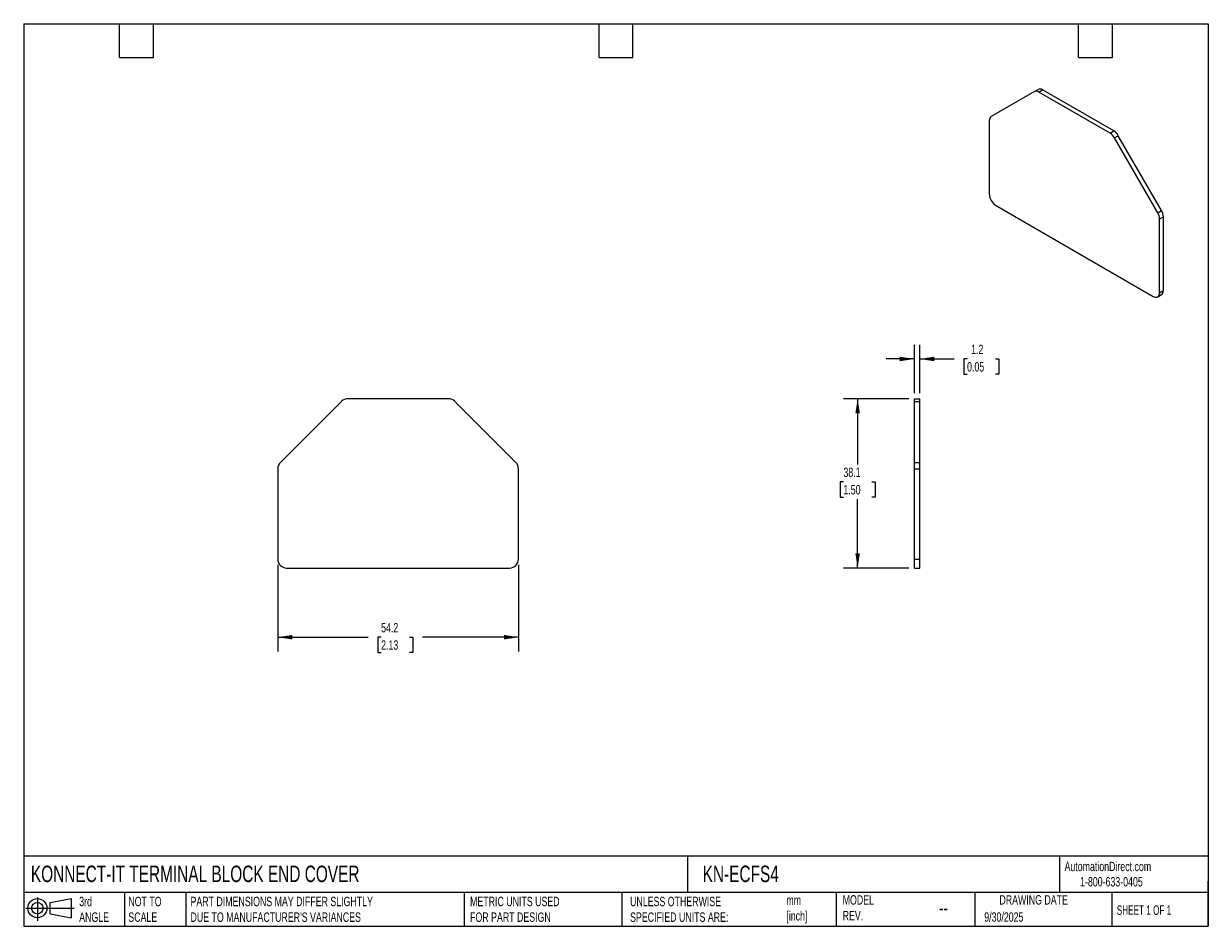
# Model space of a CAD drawing. Header units: millimetres. Extents: x 6 to 273, y 6 to 210.
import ezdxf

# ---------------------------------------------------------------- set-up
doc = ezdxf.new("R2010")
doc.units = ezdxf.units.MM
doc.linetypes.add('SLD-Solid', pattern=[0])
doc.layers.add('DIMENSIONS', color=140, linetype='SLD-Solid', lineweight=25)
doc.layers.add('TEXT', color=140, linetype='SLD-Solid', lineweight=25)
doc.layers.add('SLD-DEFPOINTS', color=7, linetype='Continuous')
doc.styles.add('SLDTEXTSTYLE0', font='TXT', dxfattribs={"width": 0.7})
doc.styles.add('SLDTEXTSTYLE1', font='TXT', dxfattribs={"width": 0.65})
doc.dimstyles.new('SLDDIMSTYLE0', dxfattribs={"dimtxt": 2.158008, "dimasz": 3.302, "dimexe": 0, "dimexo": 0.0625, "dimgap": 0.539502, "dimtad": 0, "dimtih": 1, "dimtoh": 1, "dimdec": 1, "dimrnd": 1e-09, "dimzin": 12, "dimdsep": 46, "dimtxsty": 'SLDTEXTSTYLE0', "dimsah": 1, "dimcen": 0.09, "dimadec": 0, "dimazin": 3, "dimtfac": 1, "dimtdec": 1, "dimtofl": 0, "dimtmove": 0, "dimatfit": 3, "dimfxl": 0, "dimfrac": 2, "dimtolj": 1, "dimtzin": 12, "dimarcsym": 0})
doc.dimstyles.new('SLDDIMSTYLE1', dxfattribs={"dimtxt": 2.158008, "dimasz": 3.302, "dimexe": 0, "dimexo": 0.0625, "dimgap": 0.539502, "dimtad": 0, "dimtih": 1, "dimtoh": 1, "dimdec": 1, "dimrnd": 1e-09, "dimzin": 12, "dimdsep": 46, "dimtxsty": 'SLDTEXTSTYLE0', "dimsah": 1, "dimcen": 0.09, "dimadec": 0, "dimazin": 3, "dimtfac": 1, "dimtdec": 1, "dimtmove": 0, "dimatfit": 0, "dimfxl": 0, "dimfrac": 2, "dimtolj": 1, "dimtzin": 12, "dimarcsym": 0})

# ---------------------------------------------------------------- blocks, each defined once
blk = doc.blocks.new('Block11')
at = {"color": 7, "linetype": 'SLD-Solid', "lineweight": 18}
for p, q in [((0, 2.88), (10.87, 2.88)), ((2.59, 5.31), (2.59, 0)), ((5.48, 4.17), (10.18, 5.03)), ((5.48, 1.6), (5.48, 4.17)), ((10.18, 5.03), (10.18, 0.73)), ((5.48, 1.6), (10.18, 0.73))]:
    blk.add_line(p, q, dxfattribs=at)
for radius in [2.15, 1.29]:
    blk.add_circle((2.59, 2.88), radius, dxfattribs=at)
blk = doc.blocks.new('Block12')
at = {"layer": 'SLD-DEFPOINTS'}
blk.add_blockref('Block11', (0, 0), dxfattribs=at)
blk = doc.blocks.new('_D')
at = {"layer": 'DIMENSIONS'}
for p, q in [((63.55, 87.74), (63.55, 68.25)), ((117.75, 87.74), (117.75, 68.25)), ((63.55, 71.43), (83.9, 71.43)), ((86.82, 71.43), (86.09, 71.43)), ((86.09, 71.43), (86.09, 68)), ((93.23, 71.43), (93.96, 71.43)), ((93.96, 71.43), (93.96, 68)), ((117.75, 71.43), (96.16, 71.43)), ((86.09, 68), (86.82, 68)), ((93.96, 68), (93.23, 68))]:
    blk.add_line(p, q, dxfattribs=at)
for points in [[(63.55, 71.43), (66.85, 70.92), (66.85, 71.94)], [(117.75, 71.43), (114.45, 71.94), (114.45, 70.92)]]:
    blk.add_solid(points, dxfattribs=at)
at = {"layer": 'DIMENSIONS', "char_height": 2.117, "attachment_point": 1, "style": 'SLDTEXTSTYLE0'}
for s, insert in [('54.2', (86.82, 74.64)), ('2.13', (86.82, 70.73))]:
    blk.add_mtext(s, dxfattribs=dict(at, insert=insert))
blk = doc.blocks.new('_D_1')
at = {"layer": 'DIMENSIONS'}
for p, q in [((206.87, 126.39), (206.87, 137.25)), ((208.07, 126.39), (208.07, 137.25)), ((206.87, 134.07), (200.52, 134.07)), ((208.07, 134.07), (215.82, 134.07)), ((218.74, 134.07), (218.02, 134.07)), ((218.02, 134.07), (218.02, 130.64)), ((225.16, 134.07), (225.88, 134.07)), ((225.88, 134.07), (225.88, 130.64)), ((218.02, 130.64), (218.74, 130.64)), ((225.88, 130.64), (225.16, 130.64))]:
    blk.add_line(p, q, dxfattribs=at)
for points in [[(206.87, 134.07), (203.57, 134.58), (203.57, 133.56)], [(208.07, 134.07), (211.38, 133.56), (211.38, 134.58)]]:
    blk.add_solid(points, dxfattribs=at)
at = {"layer": 'DIMENSIONS', "char_height": 2.117, "attachment_point": 1, "style": 'SLDTEXTSTYLE0'}
for s, insert in [('1.2', (219.64, 137.28)), ('0.05', (218.74, 133.37))]:
    blk.add_mtext(s, dxfattribs=dict(at, insert=insert))
blk = doc.blocks.new('_D_2')
at = {"layer": 'DIMENSIONS'}
for p, q in [((205.6, 125.12), (190.93, 125.12)), ((194.1, 125.12), (194.1, 110.31)), ((190.9, 106.4), (190.17, 106.4)), ((190.17, 106.4), (190.17, 102.97)), ((197.31, 106.4), (198.03, 106.4)), ((198.03, 106.4), (198.03, 102.97)), ((190.17, 102.97), (190.9, 102.97)), ((194.1, 87.01), (194.1, 102.48)), ((198.03, 102.97), (197.31, 102.97)), ((205.6, 87.01), (190.93, 87.01))]:
    blk.add_line(p, q, dxfattribs=at)
for points in [[(194.1, 125.12), (193.59, 121.82), (194.61, 121.82)], [(194.1, 87.01), (194.61, 90.31), (193.59, 90.31)]]:
    blk.add_solid(points, dxfattribs=at)
at = {"layer": 'DIMENSIONS', "char_height": 2.117, "attachment_point": 1, "style": 'SLDTEXTSTYLE0'}
for s, insert in [('38.1', (190.9, 109.61)), ('1.50', (190.9, 105.69))]:
    blk.add_mtext(s, dxfattribs=dict(at, insert=insert))

msp = doc.modelspace()

# ---------------------------------------------------------------- linework, layer by layer
for p, q in [((233.9, 194.26), (234.75, 194.75)), ((233.9, 194.26), (224.17, 188.64)), ((234.9, 194.16), (235.75, 194.65)), ((250.93, 184.91), (234.9, 194.16)), ((251.78, 185.4), (235.75, 194.65)), ((223.75, 187.73), (223.75, 171.12)), ((250.93, 184.91), (251.78, 185.4)), ((251.93, 183.85), (252.78, 184.34)), ((262.51, 167.48), (252.78, 184.34)), ((261.66, 166.99), (251.93, 183.85)), ((225.17, 168.67), (260.66, 148.17)), ((261.66, 166.99), (262.51, 167.48)), ((262.08, 165.6), (262.93, 166.09)), ((262.08, 148.99), (262.08, 165.6)), ((262.93, 149.48), (262.93, 166.09)), ((262.08, 148.99), (262.93, 149.48)), ((261.66, 148.08), (262.51, 148.57)), ((77.9, 124.53), (64.14, 110.77)), ((101.99, 125.12), (79.31, 125.12)), ((117.16, 110.77), (103.4, 124.53)), ((206.87, 125.12), (208.07, 125.12)), ((206.87, 124.53), (206.87, 125.12)), ((206.87, 124.53), (208.07, 124.53)), ((206.87, 110.77), (206.87, 124.53)), ((208.07, 124.53), (208.07, 125.12)), ((208.07, 110.77), (208.07, 124.53)), ((63.55, 109.35), (63.55, 89.01)), ((117.75, 89.01), (117.75, 109.35)), ((206.87, 109.35), (206.87, 110.77)), ((206.87, 110.77), (208.07, 110.77)), ((206.87, 109.35), (208.07, 109.35)), ((206.87, 89.01), (206.87, 109.35)), ((208.07, 109.35), (208.07, 110.77)), ((208.07, 89.01), (208.07, 109.35)), ((206.87, 89.01), (208.07, 89.01)), ((206.87, 87.01), (206.87, 89.01)), ((208.07, 87.01), (208.07, 89.01)), ((65.55, 87.01), (115.75, 87.01)), ((206.87, 87.01), (208.07, 87.01))]:
    msp.add_line(p, q)
at = {"flags": 128}
msp.add_lwpolyline([(260.66, 148.17), (260.88, 148.07), (261.1, 148), (261.3, 147.98), (261.49, 148.01), (261.66, 148.08), (261.81, 148.19), (261.92, 148.34), (262.01, 148.52), (262.06, 148.74), (262.08, 148.99)], dxfattribs=at)
for centre, radius, start, end in [((235.16, 193.83), 1.01, 54.3818, 114.3139), ((234.31, 193.34), 1.01, 54.3818, 114.3139), ((224.75, 187.82), 1.01, 125.698, 185.6204), ((249.4, 182.46), 2.89, 28.8556, 58.0453), ((250.25, 182.95), 2.89, 28.8556, 58.0453), ((226.8, 171.24), 3.05, 182.3868, 237.6131), ((259.19, 165.5), 2.89, 1.9565, 31.1437), ((260.04, 165.99), 2.89, 1.9565, 31.1437), ((261.91, 149.39), 1.02, 306.1452, 5.0189), ((79.31, 123.12), 2, 90, 135), ((101.99, 123.12), 2, 45, 90), ((65.55, 109.35), 2, 135, 180), ((115.75, 109.35), 2, 0, 44.9999), ((65.55, 89.01), 2, 180, 270), ((115.75, 89.01), 2, 270, 359.8895)]:
    msp.add_arc(centre, radius, start, end)
at = {"layer": 'TEXT'}
for p, q in [((6.35, 209.55), (273.05, 209.55)), ((6.35, 209.55), (6.35, 6.35)), ((27.94, 201.93), (27.94, 209.55)), ((35.56, 201.93), (35.56, 209.55)), ((135.89, 201.93), (135.89, 209.55)), ((143.51, 201.93), (143.51, 209.55)), ((243.84, 201.93), (243.84, 209.55)), ((251.46, 201.93), (251.46, 209.55)), ((273.05, 209.55), (273.05, 6.35)), ((27.94, 201.93), (35.56, 201.93)), ((135.89, 201.93), (143.51, 201.93)), ((243.84, 201.93), (251.46, 201.93)), ((273.05, 22.13), (6.35, 22.13)), ((155.76, 22.13), (155.76, 13.97)), ((239.58, 22.13), (239.58, 13.97)), ((273.05, 6.35), (273.05, 16.51)), ((273.05, 13.97), (6.35, 13.97)), ((29.04, 13.97), (29.04, 6.35)), ((42.84, 13.97), (42.84, 6.35)), ((105.48, 13.97), (105.48, 6.35)), ((141, 13.97), (141, 6.35)), ((189.3, 13.97), (189.3, 6.35)), ((220.47, 13.97), (220.47, 6.35)), ((251.35, 13.97), (251.35, 6.35)), ((6.35, 6.35), (273.05, 6.35))]:
    msp.add_line(p, q, dxfattribs=at)

# ---------------------------------------------------------------- block references
at = {"layer": 'SLD-DEFPOINTS'}
msp.add_blockref('Block12', (6.84, 7.55), dxfattribs=at)

# ---------------------------------------------------------------- texts
at = {"layer": 'TEXT'}
for s, insert, char_height, attachment_point, style in [('KONNECT-IT TERMINAL BLOCK END COVER', (7.97, 20.01), 3.7042, 1, 'SLDTEXTSTYLE0'), ('KN-ECFS4', (159.21, 20.01), 3.704, 1, 'SLDTEXTSTYLE0'), ('AutomationDirect.com', (240.69, 20.88), 2.1167, 1, 'SLDTEXTSTYLE0'), ('1-800-633-0405', (244.19, 17.44), 2.1167, 1, 'SLDTEXTSTYLE0'), ('MODEL ^JREV.', (190.73, 13.36), 2.1167, 1, 'SLDTEXTSTYLE0'), ('DRAWING DATE', (233.73, 13.36), 2.1167, 2, 'SLDTEXTSTYLE0'), ('3rd^JANGLE', (18.85, 13), 2.117, 1, 'SLDTEXTSTYLE0'), ('NOT TO^JSCALE', (29.91, 13), 2.1167, 1, 'SLDTEXTSTYLE0'), ("PART DIMENSIONS MAY DIFFER SLIGHTLY ^JDUE TO MANUFACTURER'S VARIANCES", (43.91, 13), 2.1167, 1, 'SLDTEXTSTYLE0'), ('METRIC UNITS USED ^JFOR PART DESIGN', (106.85, 13), 2.1167, 1, 'SLDTEXTSTYLE0'), ('UNLESS OTHERWISE ^JSPECIFIED UNITS ARE:', (142.87, 13), 2.1167, 1, 'SLDTEXTSTYLE0'), ('mm^J[inch]', (178.06, 13.3), 2.117, 1, 'SLDTEXTSTYLE0'), ('SHEET 1 OF 1', (252.44, 11.05), 2.1167, 1, 'SLDTEXTSTYLE1'), ('--', (212.43, 12.11), 3.175, 1, 'SLDTEXTSTYLE0'), ('9/30/2025', (222.61, 9.5), 2.117, 1, 'SLDTEXTSTYLE0')]:
    msp.add_mtext(s, dxfattribs=dict(at, insert=insert, char_height=char_height, attachment_point=attachment_point, style=style))

# ---------------------------------------------------------------- dimensions: what is measured, and where the dimension line sits
at = {"layer": 'DIMENSIONS'}
dim = msp.add_linear_dim(base=(208.07, 134.07), p1=(206.87, 125.12), p2=(208.07, 125.12), dimstyle='SLDDIMSTYLE1', dxfattribs=at)
dim.commit()
dim.dimension.update_dxf_attribs({"geometry": '_D_1', "text_midpoint": (221.95, 134.07), "dimtype": 160})
for base, p1, p2, angle, picture, middle in [((194.1, 87.01), (206.87, 125.12), (206.87, 87.01), 90, '_D_2', (194.1, 106.4)), ((63.55, 71.43), (117.75, 89.01), (63.55, 89.01), 360, '_D', (90.03, 71.43))]:
    dim = msp.add_linear_dim(base=base, p1=p1, p2=p2, angle=angle, dimstyle='SLDDIMSTYLE0', dxfattribs=at)
    dim.commit()
    dim.dimension.update_dxf_attribs({"geometry": picture, "text_midpoint": middle, "dimtype": 160})

doc.saveas('drawing.dxf')
